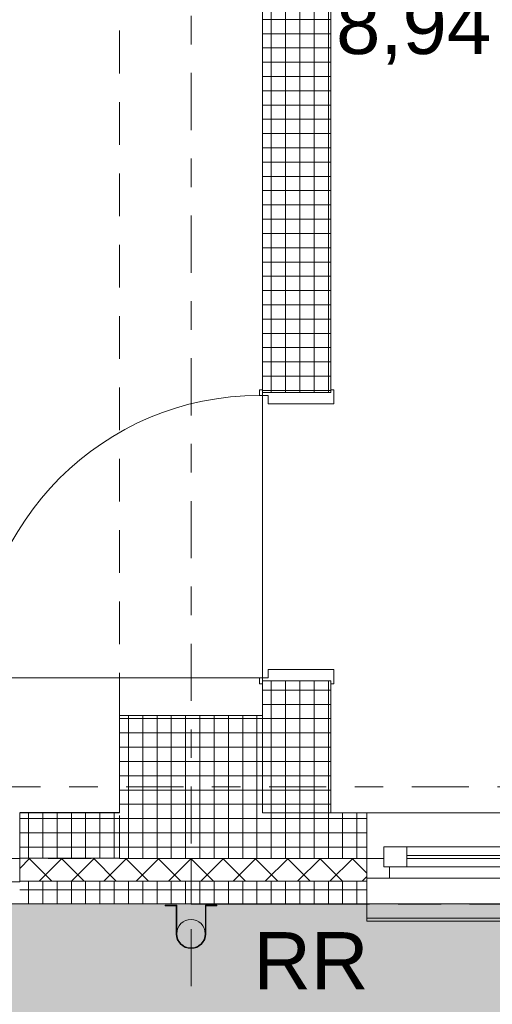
# Model space of a CAD drawing. Header units: metres. Extents: x -167 to 262, y -186 to 508.
# Tile 117 of 207: x 37.15 to 38.81, y 27.83 to 31.28. Entities that reach past the tile are written whole.
import ezdxf
from ezdxf.enums import TextEntityAlignment as Align

# ---------------------------------------------------------------- set-up
doc = ezdxf.new("R2010")
doc.units = ezdxf.units.M
doc.header["$MEASUREMENT"] = 0
for name, pattern in [('Raster', [0.4, 0.2, -0.1, 0, -0.1]), ('Strichlinie eng', [0.23, 0.15, -0.08]), ('Öffnungslinie Tür Fenster', [0.23, 0.15, -0.08])]:
    doc.linetypes.add(name, pattern=pattern)
for name, color, linetype in [('10 Stütze', 7, 'Continuous'), ('10 Wand außen', 7, 'Continuous'), ('10 Wand innen tragend', 7, 'Continuous'), ('20 Decke', 7, 'Continuous'), ('30 Dachentwässerung', 7, 'Continuous'), ('60 Auffüllung', 7, 'Continuous'), ('80 Raum', 7, 'Continuous'), ('90 Achsraster', 7, 'Continuous'), ('94 Genehmigungsplanung Bemaßung', 7, 'Continuous')]:
    doc.layers.add(name, color=color, linetype=linetype)
doc.styles.add('ERSTELLTER_STIL_1', font='arial.ttf')
doc.styles.add('ERSTELLTER_STIL_2', font='arial.ttf')
doc.dimstyles.new('ERSTELLTER_STIL__1', dxfattribs={"dimtxt": 0.25, "dimasz": 0.19, "dimexe": 0.18, "dimexo": 0.1, "dimgap": 0, "dimtad": 1, "dimtih": 1, "dimtoh": 1, "dimzin": 0, "dimdsep": 46, "dimtxsty": 'ERSTELLTER_STIL_1', "dimblk": 'ARROWHEAD_6', "dimblk1": 'ARROWHEAD_6', "dimblk2": 'ARROWHEAD_6', "dimcen": 0.09, "dimclrd": 7, "dimclre": 7, "dimclrt": 7, "dimazin": 0, "dimtfac": 1, "dimtdec": 4, "dimtmove": 0, "dimatfit": 3, "dimfxl": 1, "dimtolj": 1, "dimtzin": 0, "dimarcsym": 0})
doc.dimstyles.new('ERSTELLTER_STIL__2', dxfattribs={"dimtxt": 0.25, "dimasz": 0.19, "dimexe": 0.18, "dimexo": 0.1, "dimgap": 0, "dimtad": 1, "dimzin": 0, "dimdsep": 46, "dimtxsty": 'ERSTELLTER_STIL_1', "dimblk": 'ARROWHEAD_6', "dimblk1": 'ARROWHEAD_6', "dimblk2": 'ARROWHEAD_6', "dimcen": 0.09, "dimclrd": 7, "dimclre": 7, "dimclrt": 7, "dimazin": 0, "dimtfac": 1, "dimtdec": 4, "dimtmove": 0, "dimatfit": 3, "dimfxl": 1, "dimtolj": 1, "dimtzin": 0, "dimarcsym": 0})
pattern_1 = [(0, (27236.132094, 33357.27905), (0, 0.05), []), (90, (27236.132094, 33357.27905), (-0.05, 0), [])]
pattern_2 = [(45, (27236.132094, 33357.27905), (-0.0565685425, 0.0565685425), []), (135, (27236.132094, 33357.27905), (0.0565685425, 0.0565685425), [])]

# ---------------------------------------------------------------- blocks, each defined once
blk = doc.blocks.new('Hausanschluss._0-15_4_1', base_point=(39.2708, 29.7181))
at = {"layer": '80 Raum', "color": 7, "lineweight": 18, "insert": (38.259, 31.4162), "char_height": 0.2, "attachment_point": 1, "style": 'ERSTELLTER_STIL_1'}
blk.add_mtext('\\A1;{\\pql;\\pt0,0.2;\\fArial|b0|i0|c0|p0;\\W1.000000;8,94\\fArial|b0|i0|c0|p0;\\W1.000000;\\A1{\\H.66x;\\S^  ;}\\fArial|b0|i0|c0|p0;\\W1.000000; m\\fArial|b0|i0|c0|p0;\\W1.000000;\\A1{\\H.66x;\\S2^  ;}}', dxfattribs=at)
at = {"layer": '80 Raum', "color": 7, "lineweight": 18, "style": 'ERSTELLTER_STIL_1'}
for tag, p in [('DUMMY_850', (40.1952, 32.2505)), ('ROOM_NAME', (38.259, 32.2047)), ('DUMMY_851', (38.808, 31.8576)), ('ROOM_NUMBER', (38.259, 31.8119)), ('DUMMY_852', (38.259, 31.4647))]:
    blk.add_attdef(tag, text='', height=0.2, dxfattribs=at).set_placement(p, align=Align.TOP_LEFT)
blk = doc.blocks.new('Zargentür 1-Fl 27_2')
at = {"layer": '10 Wand innen tragend', "color": 7, "linetype": 'Continuous', "lineweight": 18}
for p, q in [((0.495, -0.01), (0.495, 0.98)), ((-0.495, -0.01), (-0.515, -0.01)), ((-0.515, -0.01), (-0.515, -0.02)), ((-0.515, -0.02), (-0.505, -0.02)), ((-0.505, -0.02), (-0.505, -0.26)), ((-0.495, -0.04), (-0.495, -0.01)), ((0.495, -0.04), (0.495, -0.01)), ((0.495, -0.01), (0.515, -0.01)), ((0.515, -0.02), (0.505, -0.02)), ((0.505, -0.02), (0.505, -0.26)), ((0.515, -0.01), (0.515, -0.02)), ((-0.465, -0.04), (-0.495, -0.04)), ((-0.465, -0.27), (-0.465, -0.04)), ((0.465, -0.27), (0.465, -0.04)), ((0.465, -0.04), (0.495, -0.04)), ((-0.505, -0.26), (-0.515, -0.26)), ((-0.515, -0.26), (-0.515, -0.27)), ((-0.515, -0.27), (-0.465, -0.27)), ((0.515, -0.27), (0.465, -0.27)), ((0.505, -0.26), (0.515, -0.26)), ((0.515, -0.26), (0.515, -0.27))]:
    blk.add_line(p, q, dxfattribs=at)
at = {"layer": '10 Wand innen tragend', "color": 7, "linetype": 'Continuous', "lineweight": 13}
for p, q in [((-0.505, -0.26), (-0.505, -0.02)), ((-0.505, -0.26), (-0.505, -0.02)), ((0.505, -0.26), (0.505, -0.02)), ((0.505, -0.26), (0.505, -0.02))]:
    blk.add_line(p, q, dxfattribs=at)
blk.add_arc((0.495, -0.01), 0.99, 90, 180, dxfattribs=at)
blk = doc.blocks.new('1-Flügelfenster 27_2')
at = {"layer": '10 Wand außen', "color": 7, "linetype": 'Continuous', "lineweight": 13}
for p, q in [((-0.505, 0.16), (0.505, 0.16)), ((-0.505, -0.07), (-0.505, -0.22)), ((0.505, -0.22), (0.505, -0.07)), ((-0.505, -0.16), (-0.505, -0.21)), ((0.505, -0.21), (0.505, -0.16)), ((-0.505, -0.21), (0.505, -0.21)), ((-0.505, -0.22), (0.505, -0.22))]:
    blk.add_line(p, q, dxfattribs=at)
at = {"layer": '10 Wand außen', "color": 8, "linetype": 'Continuous', "lineweight": 18}
for p, q in [((-0.505, 0), (-0.505, 0.16)), ((0.505, 0), (0.505, 0.16)), ((-0.505, -0.07), (-0.505, 0)), ((-0.505, -0.07), (-0.505, 0)), ((0.505, -0.07), (0.505, 0)), ((0.505, -0.07), (0.505, 0)), ((-0.505, -0.08), (-0.505, -0.07)), ((-0.505, -0.16), (-0.505, -0.08)), ((0.505, -0.08), (0.505, -0.07)), ((0.505, -0.16), (0.505, -0.08))]:
    blk.add_line(p, q, dxfattribs=at)
at = {"layer": '10 Wand außen', "color": 7, "linetype": 'Continuous', "lineweight": 18}
for p, q in [((-0.445, -0.03), (-0.445, 0.04)), ((-0.445, 0.04), (-0.365, 0.04)), ((-0.365, 0.04), (0.365, 0.04)), ((-0.365, 0.04), (-0.365, -0.03)), ((0.365, -0.03), (0.365, 0.04)), ((0.365, 0.04), (0.445, 0.04)), ((0.445, 0.04), (0.445, -0.03)), ((-0.505, 0), (-0.445, 0)), ((-0.445, 0), (-0.445, -0.03)), ((-0.365, 0.01), (0.365, 0.01)), ((0.445, -0.03), (0.445, 0)), ((0.445, 0), (0.505, 0)), ((-0.445, -0.03), (-0.425, -0.03)), ((-0.365, -0.03), (-0.445, -0.03)), ((-0.425, -0.03), (-0.425, -0.07)), ((0.365, 0), (-0.365, 0)), ((0.365, -0.03), (-0.365, -0.03)), ((0.445, -0.03), (0.365, -0.03)), ((0.425, -0.07), (0.425, -0.03)), ((0.425, -0.03), (0.445, -0.03)), ((-0.425, -0.07), (-0.505, -0.07)), ((0.425, -0.07), (-0.425, -0.07)), ((0.505, -0.07), (0.425, -0.07))]:
    blk.add_line(p, q, dxfattribs=at)
at = {"layer": '10 Wand außen', "color": 7, "linetype": 'Strichlinie eng', "lineweight": 13}
blk.add_line((-0.505, -0.16), (0.505, -0.16), dxfattribs=at)
blk = doc.blocks.new('Standard-Rastermarker_137')
at = {"layer": '90 Achsraster', "color": 14, "linetype": 'Raster', "lineweight": 18, "true_color": 0xa80000}
blk.add_line((1, 0), (24.7309, 0), dxfattribs=at)
at = {"layer": '90 Achsraster', "color": 14, "lineweight": 18, "true_color": 0xa80000, "style": 'ERSTELLTER_STIL_2'}
for tag, p in [('AC_MarkerText_1_0', (-0.5686, -0.0686)), ('AC_MarkerText_1_1', (25.8623, -0.0686))]:
    blk.add_attdef(tag, text='', height=0.3, rotation=90, dxfattribs=at).set_placement(p, align=Align.TOP_CENTER)
blk = doc.blocks.new('Standard-Rastermarker_139')
at = {"layer": '90 Achsraster', "color": 14, "linetype": 'Raster', "lineweight": 18, "true_color": 0xa80000}
blk.add_line((1, 0), (45.4427, 0), dxfattribs=at)
at = {"layer": '90 Achsraster', "color": 14, "lineweight": 18, "true_color": 0xa80000, "style": 'ERSTELLTER_STIL_2'}
for tag, p in [('AC_MarkerText_1_0', (-0.35, 0.15)), ('AC_MarkerText_1_1', (46.7927, 0.15))]:
    blk.add_attdef(tag, text='', height=0.3, dxfattribs=at).set_placement(p, align=Align.TOP_CENTER)
blk = doc.blocks.new('Fallrohr 27')
at = {"layer": '30 Dachentwässerung', "color": 7, "linetype": 'Continuous', "lineweight": 13, "flags": 128}
for points in [[(-0.09, 0.05), (-0.0502, 0.05), (-0.0502, -0.05, 1), (0.0502, -0.05), (0.0502, 0.05), (0.09, 0.05), (0.09, 0.048), (0.052, 0.048), (0.052, -0.05, -1), (-0.052, -0.05), (-0.052, 0.048), (-0.09, 0.048)], [(-0.09, 0.05), (-0.0502, 0.05), (-0.0502, -0.05, 1), (0.0502, -0.05), (0.0502, 0.05), (0.09, 0.05), (0.09, 0.048), (0.052, 0.048), (0.052, -0.05, -1), (-0.052, -0.05), (-0.052, 0.048), (-0.09, 0.048)], [(-0.09, 0.05), (-0.0502, 0.05), (-0.0502, -0.05, 1), (0.0502, -0.05), (0.0502, 0.05), (0.09, 0.05), (0.09, 0.048), (0.052, 0.048), (0.052, -0.05, -1), (-0.052, -0.05), (-0.052, 0.048), (-0.09, 0.048)], [(0.05, -0.05, 1), (-0.05, -0.05, 1)]]:
    blk.add_lwpolyline(points, format="xyb", close=True, dxfattribs=at)
blk = doc.blocks.new('*D503', base_point=(27236.1321, 33357.279))
at = {"layer": '94 Genehmigungsplanung Bemaßung', "color": 7, "linetype": 'Continuous', "lineweight": 13}
for p, q in [((17.6611, 26.1165), (17.6611, 26.4915)), ((38.0011, 26.1165), (38.0011, 26.4915)), ((17.7611, 26.404), (17.5611, 26.204)), ((38.1011, 26.404), (37.9011, 26.204)), ((17.6611, 26.304), (38.0011, 26.304))]:
    blk.add_line(p, q, dxfattribs=at)
at = {"layer": '94 Genehmigungsplanung Bemaßung', "color": 7, "lineweight": 13, "char_height": 0.25, "attachment_point": 7, "style": 'ERSTELLTER_STIL_1'}
for s, insert in [('\\A1;{\\pql;\\fArial|b0|i0|c0|p0;\\W1.000000;20,34}', (27.2114, 26.354)), ('\\A1;{\\pql;\\fArial|b0|i0|c0|p0;\\W1.000000;24}', (37.5197, 26.354))]:
    blk.add_mtext(s, dxfattribs=dict(at, insert=insert))
blk = doc.blocks.new('ARROWHEAD_6')
at = {"color": 0, "linetype": 'Continuous', "lineweight": 0}
for p, q in [((-0.5, -0.5), (0.5, 0.5)), ((0, 0), (-1, 0))]:
    blk.add_line(p, q, dxfattribs=at)
blk = doc.blocks.new('*D504', base_point=(27236.1321, 33357.279))
at = {"layer": '94 Genehmigungsplanung Bemaßung', "color": 7, "linetype": 'Continuous', "lineweight": 13}
for p, q in [((38.0011, 26.1165), (38.0011, 26.4915)), ((38.2411, 26.1165), (38.2411, 26.4915)), ((38.1011, 26.404), (37.9011, 26.204)), ((38.3411, 26.404), (38.1411, 26.204)), ((38.0011, 26.304), (38.2411, 26.304))]:
    blk.add_line(p, q, dxfattribs=at)
blk = doc.blocks.new('*D505', base_point=(27236.1321, 33357.279))
at = {"layer": '94 Genehmigungsplanung Bemaßung', "color": 7, "linetype": 'Continuous', "lineweight": 13}
for p, q in [((38.2411, 26.1165), (38.2411, 26.4915)), ((40.0911, 26.1165), (40.0911, 26.4915)), ((38.3411, 26.404), (38.1411, 26.204)), ((40.1911, 26.404), (39.9911, 26.204)), ((38.2411, 26.304), (40.0911, 26.304))]:
    blk.add_line(p, q, dxfattribs=at)
at = {"layer": '94 Genehmigungsplanung Bemaßung', "color": 7, "lineweight": 13, "char_height": 0.25, "attachment_point": 7, "style": 'ERSTELLTER_STIL_1'}
for s, insert in [('\\A1;{\\pql;\\fArial|b0|i0|c0|p0;\\W1.000000;17\\fArial|b0|i0|c0|p0;\\W1.000000;\\A1{\\H.66x;\\S5^  ;}}', (39.4839, 26.3399)), ('\\A1;{\\pql;\\fArial|b0|i0|c0|p0;\\W1.000000;1,85}', (38.5788, 26.354))]:
    blk.add_mtext(s, dxfattribs=dict(at, insert=insert))
blk = doc.blocks.new('*D511', base_point=(27236.1321, 33357.279))
at = {"layer": '94 Genehmigungsplanung Bemaßung', "color": 7, "linetype": 'Continuous', "lineweight": 13}
for p, q in [((15.4411, 28.9197), (15.6411, 28.7197)), ((15.7286, 28.8197), (15.3536, 28.8197)), ((15.5411, 28.1797), (15.5411, 28.8197)), ((15.4411, 28.2797), (15.6411, 28.0797)), ((15.7286, 28.1797), (15.3536, 28.1797)), ((15.5411, 28.0297), (15.5411, 28.1797))]:
    blk.add_line(p, q, dxfattribs=at)
at = {"layer": '94 Genehmigungsplanung Bemaßung', "color": 7, "lineweight": 13, "insert": (15.4911, 28.309), "char_height": 0.25, "attachment_point": 7, "rotation": 90, "style": 'ERSTELLTER_STIL_1'}
blk.add_mtext('\\A1;{\\pql;\\fArial|b0|i0|c0|p0;\\W1.000000;64}', dxfattribs=at)

msp = doc.modelspace()

# ---------------------------------------------------------------- hatches: boundary and pattern name
at = {"layer": '10 Stütze', "linetype": 'Continuous', "lineweight": 18}
h = msp.add_hatch(dxfattribs=at)
h.set_pattern_fill('Beton__Fertigteil_Träger_1D', color=8, style=0, pattern_type=2)
h.set_pattern_definition(pattern_1)
h.paths.add_polyline_path([(37.5011, 28.5001), (37.7511, 28.5001), (37.7511, 28.4997), (38.0011, 28.4997), (38.0011, 28.8397), (37.5011, 28.8397)])
h = msp.add_hatch(dxfattribs=at)
h.set_pattern_fill('Beton__Fertigteil_Träger_1D', color=8, style=0, pattern_type=2)
h.set_pattern_definition(pattern_1)
h.paths.add_polyline_path([(37.7511, 28.5001), (37.5011, 28.5001), (37.5011, 28.3401), (37.7511, 28.3401), (37.7511, 28.4997)])
h = msp.add_hatch(dxfattribs=at)
h.set_pattern_fill('Beton__Fertigteil_Träger_1D', color=8, style=0, pattern_type=2)
h.set_pattern_definition(pattern_1)
h.paths.add_polyline_path([(37.7511, 28.4997), (37.7511, 28.3401), (37.7511, 28.3397), (38.0011, 28.3397), (38.0011, 28.4997)])
h = msp.add_hatch(dxfattribs=at)
h.set_pattern_fill('Beton__Fertigteil_Träger_1D', color=8, style=0, pattern_type=2)
h.set_pattern_definition(pattern_1)
h.paths.add_polyline_path([(37.5011, 28.3397), (37.7511, 28.3397), (37.7511, 28.3401), (37.5011, 28.3401)])
at = {"layer": '10 Wand außen', "linetype": 'Continuous', "lineweight": 18}
h = msp.add_hatch(dxfattribs=at)
h.set_pattern_fill('Beton__Fertigteil_Träger_1D', color=8, style=0, pattern_type=2)
h.set_pattern_definition(pattern_1)
h.paths.add_polyline_path([(37.1511, 28.5001), (37.1511, 28.3401), (37.5011, 28.3401), (37.5011, 28.5001)])
h = msp.add_hatch(dxfattribs=at)
h.set_pattern_fill('Beton__Fertigteil_Träger_1D', color=8, style=0, pattern_type=2)
h.set_pattern_definition(pattern_1)
h.paths.add_polyline_path([(38.0011, 28.3397), (38.3668, 28.3397), (38.3668, 28.4997), (38.0011, 28.4997)])
h = msp.add_hatch(dxfattribs=at)
h.set_pattern_fill('Dämmung__hart_1_0001', color=8, style=0, pattern_type=2)
h.set_pattern_definition(pattern_2)
h.paths.add_polyline_path([(37.5011, 28.3401), (37.1511, 28.3401), (37.1511, 28.2601), (37.7511, 28.2601), (37.7511, 28.3397), (37.5011, 28.3397)])
h = msp.add_hatch(dxfattribs=at)
h.set_pattern_fill('Dämmung__hart_1_0001', color=8, style=0, pattern_type=2)
h.set_pattern_definition(pattern_2)
h.paths.add_polyline_path([(37.7511, 28.3397), (37.7511, 28.2597), (38.3668, 28.2597), (38.3668, 28.2697), (38.3668, 28.3397)])
h = msp.add_hatch(dxfattribs=at)
h.set_pattern_fill('Beton__Fertigteil_Träger_1D', color=8, style=0, pattern_type=2)
h.set_pattern_definition(pattern_1)
h.paths.add_polyline_path([(37.7511, 28.2601), (37.1511, 28.2601), (37.1511, 28.1801), (37.7511, 28.1801)])
h = msp.add_hatch(dxfattribs=at)
h.set_pattern_fill('Beton__Fertigteil_Träger_1D', color=8, style=0, pattern_type=2)
h.set_pattern_definition(pattern_1)
h.paths.add_polyline_path([(38.3668, 28.2597), (37.7511, 28.2597), (37.7511, 28.1797), (38.3668, 28.1797)])
at = {"layer": '10 Wand innen tragend', "linetype": 'Continuous', "lineweight": 18}
h = msp.add_hatch(dxfattribs=at)
h.set_pattern_fill('Beton__Fertigteil_Stütze_B9', color=8, style=0, pattern_type=2)
h.set_pattern_definition(pattern_1)
h.paths.add_polyline_path([(38.2411, 34.8852), (38.0011, 34.8852), (38.0011, 29.9716), (38.2411, 29.9716)])
h = msp.add_hatch(dxfattribs=at)
h.set_pattern_fill('Beton__Fertigteil_Stütze_B9', color=8, style=0, pattern_type=2)
h.set_pattern_definition(pattern_1)
h.paths.add_polyline_path([(38.0011, 28.4997), (38.2411, 28.4997), (38.2411, 28.9616), (38.0011, 28.9616)])
at = {"layer": '60 Auffüllung', "linetype": 'Continuous', "lineweight": 18, "true_color": 0xefefef}
h = msp.add_hatch(dxfattribs=at)
h.set_pattern_fill('Erde_1_0001', style=0, pattern_type=2)
h.set_pattern_definition([(0, (27236.1321, 33357.27905), (0, 0.779422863), [0.04875, -0.40125]), (0, (27236.3571, 33357.66876), (0, 0.779422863), [0.04875, -0.40125]), (60, (27236.1321, 33357.27905), (-0.675, 0.389711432), [0.04875, -0.40125]), (60, (27236.5821, 33357.27905), (-0.675, 0.389711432), [0.04875, -0.40125]), (120, (27236.18084, 33357.27905), (0.675, 0.389711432), [0.04875, -0.40125]), (120, (27236.63084, 33357.27905), (0.675, 0.389711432), [0.04875, -0.40125]), (0, (27236.1321, 33357.35405), (0, 0.15), [0, -0.15, 0, -0.225]), (45, (27236.2071, 33357.35405), (-0.1060660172, 0.1060660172), [0, -0.1125, 0, -0.1875])])
h.paths.add_polyline_path([(2.3366, 24.8593), (2.3419, 13.496, 0.033836), (8.8613, 14.0911, 0.026308), (13.8582, 15.1616, -0.024635), (17.3411, 16.2775), (17.3411, 24.6258), (15.3411, 24.6258), (15.3411, 30.4887), (17.3411, 30.4887), (17.3411, 43.9997), (58.1625, 43.9997), (58.1625, 45.7494), (101.6632, 45.7486), (101.6702, 49.0078), (2.342, 49.0078)])
h.paths.add_polyline_path([(9.5982, 27.1903), (4.651, 27.1903), (4.651, 42.9257), (4.651, 43.8257), (9.5982, 43.8257), (9.5982, 42.9257)], flags=0)
h.paths.add_polyline_path([(14.4618, 25.704, -0.414214), (13.8618, 26.304, -0.414214), (14.4618, 26.904, -0.414214), (15.0618, 26.304, -0.414214)], flags=0)
h = msp.add_hatch(color=7, dxfattribs=at)
h.paths.add_polyline_path([(15.3411, 30.4887), (15.3411, 24.6258), (17.3411, 24.6258), (17.3411, 19.3474), (38.1469, 19.3451), (40.1468, 19.3451), (40.1468, 28.1799), (38.1563, 28.1799), (38.1563, 28.1799), (17.3411, 28.1801), (17.3411, 30.4887)])
h.paths.add_polyline_path([(19.6511, 22.2576, -0.414214), (20.2511, 22.8576, -0.414214), (20.8511, 22.2576, -0.410342), (20.259, 21.6576, -0.418096)], flags=0)

# ---------------------------------------------------------------- linework, layer by layer
at = {"layer": '10 Stütze', "color": 7, "linetype": 'Continuous', "lineweight": 13, "flags": 128}
for points in [[(38.0011, 28.4997), (38.0011, 28.8397), (37.5011, 28.8397), (37.5011, 28.5001)], [(37.5011, 28.3401), (37.5011, 28.3397), (37.7511, 28.3397)], [(37.7511, 28.3397), (38.0011, 28.3397)]]:
    msp.add_lwpolyline(points, dxfattribs=at)
at = {"layer": '10 Wand außen', "color": 8, "linetype": 'Continuous', "lineweight": 18}
for p, q in [((38.3668, 28.3397), (38.3668, 28.4997)), ((38.3668, 28.2697), (38.3668, 28.3397)), ((38.3668, 28.2597), (38.3668, 28.2697)), ((38.3668, 28.1797), (38.3668, 28.2597))]:
    msp.add_line(p, q, dxfattribs=at)
at = {"layer": '10 Wand außen', "color": 7, "linetype": 'Continuous', "lineweight": 13}
for p, q in [((37.5011, 28.3401), (37.1511, 28.3401)), ((38.3668, 28.3397), (38.0011, 28.3397)), ((37.7511, 28.2601), (37.1511, 28.2601)), ((38.3668, 28.2597), (37.7511, 28.2597))]:
    msp.add_line(p, q, dxfattribs=at)
at = {"layer": '10 Wand außen', "color": 7, "linetype": 'Continuous', "lineweight": 13, "flags": 128}
for points in [[(37.5011, 28.5001), (37.1511, 28.5001)], [(38.3668, 28.4997), (38.0011, 28.4997)], [(37.1511, 28.1801), (37.7511, 28.1801)], [(37.7511, 28.1797), (38.3668, 28.1797)]]:
    msp.add_lwpolyline(points, dxfattribs=at)
at = {"layer": '10 Wand außen', "color": 8, "linetype": 'Continuous', "lineweight": 18, "flags": 128}
for points in [[(37.7511, 28.2601), (37.7511, 28.3397)], [(37.7511, 28.2597), (37.7511, 28.3397)], [(37.7511, 28.1801), (37.7511, 28.2601)], [(37.7511, 28.1797), (37.7511, 28.2597)]]:
    msp.add_lwpolyline(points, dxfattribs=at)
at = {"layer": '10 Wand innen tragend', "color": 7, "linetype": 'Continuous', "lineweight": 13}
for p, q in [((38.2411, 29.9716), (38.0011, 29.9716)), ((38.2411, 28.9616), (38.0011, 28.9616))]:
    msp.add_line(p, q, dxfattribs=at)
at = {"layer": '10 Wand innen tragend', "color": 7, "linetype": 'Continuous', "lineweight": 13, "flags": 128}
for points in [[(38.0011, 34.8852), (38.0011, 29.9716)], [(38.2411, 29.9716), (38.2411, 34.8852)], [(38.0011, 28.9616), (38.0011, 28.4997)], [(38.2411, 28.4997), (38.2411, 28.9616)], [(38.0011, 28.4997), (38.2411, 28.4997)]]:
    msp.add_lwpolyline(points, dxfattribs=at)
at = {"layer": '20 Decke', "color": 7, "linetype": 'Continuous', "lineweight": 13, "flags": 128}
for points in [[(33.3511, 28.2576), (37.1511, 28.2576), (37.1511, 28.4997), (37.5011, 28.4997), (37.5011, 28.8397), (38.0011, 28.8397), (38.0011, 43.3397), (37.5011, 43.3397), (37.5011, 43.6797), (33.0011, 43.6797)], [(52.5025, 43.6797), (48.0011, 43.6797), (48.0011, 43.3397), (47.5011, 43.3397), (47.5011, 43.6797), (43.0011, 43.6797), (43.0011, 43.3397), (42.5011, 43.3397), (42.5011, 43.6797), (38.0011, 43.6797), (38.0011, 43.3397), (38.0011, 28.8397), (38.0011, 28.4997), (42.5011, 28.4997), (42.5011, 28.8397), (43.0011, 28.8397), (43.0011, 28.4997), (47.5011, 28.4997), (47.5011, 28.8397), (48.0011, 28.8397), (48.0011, 28.4997), (48.9034, 28.4997), (48.9034, 28.2697), (51.3034, 28.2697)], [(52.5025, 43.6797), (48.0011, 43.6797), (48.0011, 43.3397), (47.5011, 43.3397), (47.5011, 43.6797), (43.0011, 43.6797), (43.0011, 43.3397), (42.5011, 43.3397), (42.5011, 43.6797), (38.0011, 43.6797), (38.0011, 43.3397), (38.0011, 28.8397), (38.0011, 28.4997), (42.5011, 28.4997), (42.5011, 28.8397), (43.0011, 28.8397), (43.0011, 28.4997), (47.5011, 28.4997), (47.5011, 28.8397), (48.0011, 28.8397), (48.0011, 28.4997), (48.9034, 28.4997), (48.9034, 28.2697), (51.3034, 28.2697)]]:
    msp.add_lwpolyline(points, dxfattribs=at)
at = {"layer": '60 Auffüllung', "color": 8, "linetype": 'Continuous', "lineweight": 18, "flags": 128}
msp.add_lwpolyline([(15.3411, 30.4887), (17.3411, 30.4887), (17.3411, 28.1801), (38.1563, 28.1799), (38.1563, 28.1799), (40.1468, 28.1799), (40.1468, 19.3451), (38.1469, 19.3451), (17.3411, 19.3474), (17.3411, 24.6258), (15.3411, 24.6258)], close=True, dxfattribs=at)
at = {"layer": '80 Raum', "color": 7, "linetype": 'Öffnungslinie Tür Fenster', "lineweight": 13, "flags": 128}
msp.add_lwpolyline([(33.0011, 28.3397), (37.5011, 28.3397), (37.5011, 39.8397), (33.0011, 39.8397)], close=True, dxfattribs=at)

# ---------------------------------------------------------------- block references
at = {"layer": '10 Wand außen', "color": 7, "linetype": 'Continuous', "lineweight": 18, "xscale": -1}
msp.add_blockref('1-Flügelfenster 27_2', (38.8718, 28.3397), dxfattribs=at)
at = {"layer": '10 Wand innen tragend', "color": 7, "linetype": 'Continuous', "lineweight": 18, "xscale": -1, "rotation": 90}
msp.add_blockref('Zargentür 1-Fl 27_2', (37.9811, 29.4666), dxfattribs=at)
at = {"layer": '30 Dachentwässerung', "color": 7, "linetype": 'Continuous', "lineweight": 13, "xscale": -1}
msp.add_blockref('Fallrohr 27', (37.7511, 28.1257), dxfattribs=at)
at = {"layer": '80 Raum', "color": 7, "linetype": 'Continuous', "lineweight": 18}
msp.add_blockref('Hausanschluss._0-15_4_1', (39.2708, 29.7181), dxfattribs=at).add_auto_attribs({'ROOM_NAME': 'Hausanschluss.', 'ROOM_NUMBER': '0-15'})
at = {"layer": '90 Achsraster', "color": 7, "linetype": 'Continuous', "lineweight": 18, "rotation": 270}
msp.add_blockref('Standard-Rastermarker_137', (37.7511, 47.5916), dxfattribs=at)
at = {"layer": '90 Achsraster', "color": 7, "linetype": 'Continuous', "lineweight": 18}
msp.add_blockref('Standard-Rastermarker_139', (13.5244, 28.5897), dxfattribs=at)

# ---------------------------------------------------------------- texts
at = {"layer": '10 Wand außen', "color": 7, "linetype": 'Continuous', "lineweight": 13, "insert": (37.9693, 28.0811), "char_height": 0.2, "attachment_point": 1, "style": 'ERSTELLTER_STIL_1'}
msp.add_mtext('\\A1;{\\pql;\\fArial|b0|i0|c0|p0;\\W1.000000;RR}', dxfattribs=at)

# ---------------------------------------------------------------- dimensions: what is measured, and where the dimension line sits
at = {"layer": '94 Genehmigungsplanung Bemaßung', "color": 7, "linetype": 'Continuous', "lineweight": 13}
for base, p1, p2, picture, middle in [((38.0011, 26.304), (17.6611, 36.0899), (38.0011, 36.0897), '*D503', (27.6302, 26.479)), ((38.2411, 26.304), (38.0011, 36.0897), (38.2411, 36.0897), '*D504', (37.71, 26.479)), ((40.0911, 26.304), (38.2411, 36.0897), (40.0911, 30.9174), '*D505', (38.9025, 26.479))]:
    dim = msp.add_linear_dim(base=base, p1=p1, p2=p2, dimstyle='ERSTELLTER_STIL__1', dxfattribs=at)
    dim.commit()
    dim.dimension.update_dxf_attribs({"geometry": picture, "text_midpoint": middle, "dimtype": 160})
dim = msp.add_linear_dim(base=(15.5411, 28.8197), p1=(47.9568, 28.1797), p2=(18.0011, 28.8197), angle=90, dimstyle='ERSTELLTER_STIL__2', dxfattribs=at)
dim.commit()
dim.dimension.update_dxf_attribs({"geometry": '*D511', "text_midpoint": (15.3661, 28.4993), "dimtype": 160, "text_rotation": 90})

doc.saveas('drawing.dxf')
